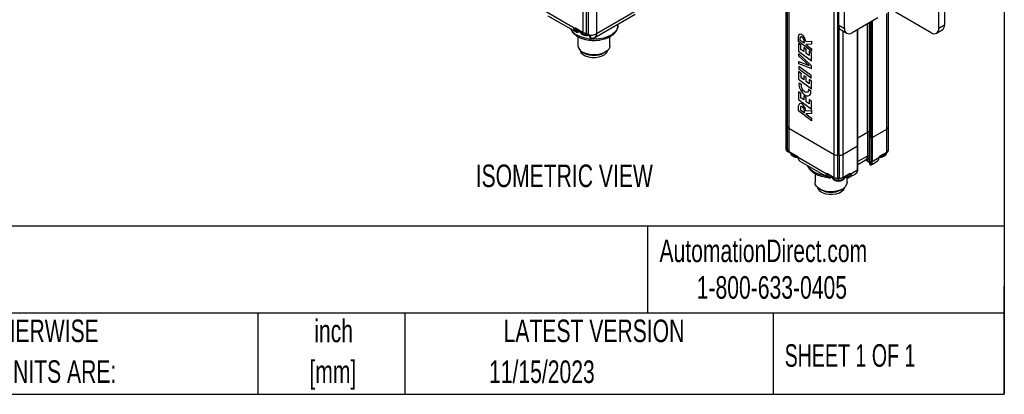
# Model space of a CAD drawing. Header units: inches. Extents: x 0.2 to 10.8, y 0.2 to 8.2.
# Tile 16 of 24: x 7.1 to 10.8, y 0.2 to 1.6. Entities that reach past the tile are written whole.
import ezdxf

# ---------------------------------------------------------------- set-up
doc = ezdxf.new("R2010")
doc.units = ezdxf.units.IN
doc.header["$MEASUREMENT"] = 0
doc.layers.add('TEXT', color=140, linetype='Continuous', lineweight=25)
doc.styles.add('SLDTEXTSTYLE0', font='TXT', dxfattribs={"width": 0.7})
doc.styles.add('SLDTEXTSTYLE1', font='TXT', dxfattribs={"width": 0.65})

msp = doc.modelspace()

# ---------------------------------------------------------------- linework, layer by layer
for p, q in [((9.9433, 7.4974), (9.9433, 1.2487)), ((9.9451, 1.2429), (9.9451, 7.4915)), ((9.9476, 7.4876), (9.9476, 1.239)), ((9.9545, 7.4814), (9.9545, 1.2328)), ((10.1215, 1.1363), (10.1215, 7.3849)), ((10.1355, 1.133), (10.1355, 7.3816)), ((10.1388, 1.614), (10.1388, 1.8712)), ((10.1596, 1.6019), (10.1596, 1.8591)), ((10.5076, 1.6019), (10.5076, 1.8591)), ((10.5285, 1.8712), (10.5285, 1.614)), ((9.1609, 1.6028), (9.0571, 1.6627)), ((9.0639, 1.6488), (9.1662, 1.5897)), ((9.1948, 1.5864), (9.1948, 1.6716)), ((9.2056, 1.6677), (9.2056, 1.5825)), ((9.2124, 1.6662), (9.2124, 1.5807)), ((9.2372, 1.5683), (9.386, 1.6542)), ((9.2434, 1.6702), (9.2434, 1.5818)), ((9.3922, 1.6677), (9.2434, 1.5818)), ((10.2826, 1.6408), (10.1875, 1.5858)), ((10.3164, 1.2301), (10.3164, 1.6564)), ((10.3222, 1.2381), (10.3222, 1.6624)), ((10.4798, 1.5858), (10.3475, 1.6622)), ((9.1657, 1.6033), (9.1948, 1.5864)), ((9.1659, 1.6002), (9.1673, 1.601)), ((9.1665, 1.6014), (9.1956, 1.5846)), ((9.3228, 1.6127), (9.3228, 1.6177)), ((10.1388, 1.614), (10.1596, 1.6019)), ((10.14, 1.133), (10.14, 1.6051)), ((10.2449, 1.2186), (10.2449, 1.619)), ((10.2505, 1.6222), (10.2505, 1.2186)), ((10.2507, 1.6224), (10.2507, 1.2033)), ((10.2519, 1.623), (10.2519, 1.2017)), ((10.2568, 1.6258), (10.2568, 1.1989)), ((10.2623, 1.6291), (10.2623, 1.1989)), ((10.5285, 1.614), (10.5076, 1.6019)), ((9.1662, 1.5897), (9.1658, 1.59)), ((9.1752, 1.5713), (9.1752, 1.5379)), ((9.2056, 1.5825), (9.2098, 1.5816)), ((9.2061, 1.5808), (9.2104, 1.5799)), ((9.2103, 1.5799), (9.2121, 1.5793)), ((9.2335, 1.5665), (9.2336, 1.5665)), ((9.2371, 1.5684), (9.2356, 1.5675)), ((9.2933, 1.5379), (9.2933, 1.5713)), ((9.9895, 1.5532), (9.9895, 1.5723)), ((9.9938, 1.5805), (9.9929, 1.58)), ((9.9962, 1.5671), (9.9971, 1.5676)), ((9.9962, 1.5576), (9.9962, 1.5671)), ((10.002, 1.5797), (10.0011, 1.5792)), ((10.1469, 1.5959), (10.1678, 1.5839)), ((10.154, 1.5919), (10.154, 1.1363)), ((10.208, 1.1675), (10.208, 1.5977)), ((10.2092, 1.1691), (10.2092, 1.5984)), ((10.4995, 1.5839), (10.5203, 1.5959)), ((10.0375, 1.5172), (9.9895, 1.5532)), ((9.9899, 1.546), (9.9908, 1.5465)), ((9.9899, 1.546), (9.9899, 1.5178)), ((9.9988, 1.5394), (9.9899, 1.546)), ((9.9962, 1.5576), (9.9971, 1.5581)), ((10.0109, 1.5466), (9.9962, 1.5576)), ((9.9997, 1.5399), (9.9988, 1.5394)), ((9.9988, 1.5236), (9.9988, 1.5394)), ((10.0089, 1.5307), (10.0097, 1.5312)), ((10.0089, 1.5307), (10.0089, 1.5161)), ((10.0177, 1.5241), (10.0089, 1.5307)), ((10.0109, 1.5539), (10.0109, 1.5466)), ((10.0375, 1.5439), (10.0163, 1.5425)), ((10.0163, 1.5425), (10.0375, 1.5266)), ((10.0164, 1.5532), (10.0375, 1.5546)), ((10.0173, 1.5537), (10.0164, 1.5532)), ((10.0384, 1.5551), (10.0375, 1.5546)), ((10.0375, 1.5546), (10.0375, 1.5439)), ((10.0384, 1.5444), (10.0375, 1.5439)), ((9.1925, 1.5138), (9.1973, 1.511)), ((9.2711, 1.511), (9.276, 1.5138)), ((9.9899, 1.5178), (10.0376, 1.4824)), ((9.9914, 1.508), (9.9923, 1.5085)), ((9.9916, 1.4989), (9.9914, 1.508)), ((9.9914, 1.508), (10.0369, 1.4651)), ((10.0289, 1.4644), (9.9916, 1.4989)), ((9.9988, 1.5236), (9.9997, 1.5241)), ((10.0089, 1.5161), (9.9988, 1.5236)), ((10.0177, 1.5241), (10.0186, 1.5246)), ((10.0177, 1.5095), (10.0177, 1.5241)), ((10.0177, 1.5095), (10.0186, 1.51)), ((10.0287, 1.5014), (10.0177, 1.5095)), ((10.0287, 1.5172), (10.0296, 1.5177)), ((10.0287, 1.5172), (10.0287, 1.5014)), ((10.0376, 1.5106), (10.0287, 1.5172)), ((10.0384, 1.5272), (10.0375, 1.5266)), ((10.0375, 1.5266), (10.0375, 1.5172)), ((10.0375, 1.5172), (10.0384, 1.5177)), ((10.0376, 1.5106), (10.0384, 1.5111)), ((10.0376, 1.4824), (10.0376, 1.5106)), ((9.9905, 1.4605), (9.9914, 1.461)), ((10.0369, 1.4274), (9.9905, 1.4605)), ((9.9905, 1.4605), (9.9905, 1.4522)), ((9.9914, 1.4789), (9.9923, 1.4794)), ((9.9914, 1.4707), (9.9914, 1.4789)), ((9.9914, 1.4789), (10.0289, 1.4644)), ((10.0369, 1.4535), (9.9914, 1.4707)), ((10.0369, 1.4651), (10.0378, 1.4656)), ((10.0369, 1.4651), (10.0369, 1.4535)), ((10.0376, 1.4824), (10.0384, 1.4829)), ((9.9902, 1.4421), (9.9908, 1.4424)), ((9.9902, 1.4421), (9.9902, 1.4139)), ((9.9991, 1.4355), (9.9902, 1.4421)), ((9.9905, 1.4522), (10.0369, 1.4191)), ((9.9997, 1.4358), (9.9991, 1.4355)), ((9.9991, 1.4197), (9.9991, 1.4355)), ((9.9991, 1.4197), (9.9997, 1.42)), ((10.0092, 1.4122), (9.9991, 1.4197)), ((10.0092, 1.4268), (10.0097, 1.4271)), ((10.0092, 1.4268), (10.0092, 1.4122)), ((10.018, 1.4202), (10.0092, 1.4268)), ((10.018, 1.4202), (10.0186, 1.4206)), ((10.018, 1.4056), (10.018, 1.4202)), ((10.0369, 1.4535), (10.0378, 1.454)), ((10.0378, 1.4279), (10.0369, 1.4274)), ((10.0369, 1.4191), (10.0369, 1.4274)), ((10.0369, 1.4191), (10.0378, 1.4196)), ((9.9902, 1.4139), (10.0379, 1.3785)), ((9.9918, 1.4), (9.9927, 1.4005)), ((10.0007, 1.3928), (9.9918, 1.4)), ((10.0007, 1.3928), (10.0016, 1.3933)), ((10.018, 1.4056), (10.0186, 1.406)), ((10.029, 1.3975), (10.018, 1.4056)), ((10.029, 1.4133), (10.0296, 1.4136)), ((10.029, 1.4133), (10.029, 1.3975)), ((10.0379, 1.4067), (10.029, 1.4133)), ((10.0379, 1.4067), (10.0384, 1.4071)), ((10.0379, 1.3785), (10.0379, 1.4067)), ((9.9899, 1.3674), (9.9908, 1.3679)), ((9.9899, 1.3674), (9.9899, 1.3392)), ((9.9988, 1.3608), (9.9899, 1.3674)), ((9.9997, 1.3613), (9.9988, 1.3608)), ((9.9988, 1.345), (9.9988, 1.3608)), ((10.0089, 1.3521), (10.0097, 1.3526)), ((10.0089, 1.3521), (10.0089, 1.3375)), ((10.0177, 1.3455), (10.0089, 1.3521)), ((10.0177, 1.3455), (10.0186, 1.346)), ((10.0275, 1.377), (10.0266, 1.3765)), ((10.0358, 1.3699), (10.0266, 1.3765)), ((10.0293, 1.354), (10.0302, 1.3545)), ((10.0358, 1.3699), (10.0367, 1.3704)), ((10.0379, 1.3785), (10.0384, 1.3789)), ((9.9899, 1.3392), (10.0376, 1.3038)), ((9.9902, 1.2967), (9.9902, 1.3158)), ((9.9945, 1.324), (9.9936, 1.3234)), ((9.9969, 1.3105), (9.9978, 1.3111)), ((9.9969, 1.3105), (9.9969, 1.3011)), ((9.9988, 1.345), (9.9997, 1.3455)), ((10.0089, 1.3375), (9.9988, 1.345)), ((10.0027, 1.3232), (10.0018, 1.3226)), ((10.0177, 1.331), (10.0177, 1.3455)), ((10.0177, 1.331), (10.0186, 1.3315)), ((10.0287, 1.3228), (10.0177, 1.331)), ((10.0287, 1.3386), (10.0296, 1.3391)), ((10.0287, 1.3386), (10.0287, 1.3228)), ((10.0376, 1.332), (10.0287, 1.3386)), ((10.0376, 1.332), (10.0384, 1.3325)), ((10.0376, 1.3038), (10.0376, 1.332)), ((10.0382, 1.2607), (9.9902, 1.2967)), ((9.9969, 1.3011), (9.9978, 1.3016)), ((9.9969, 1.3011), (10.0116, 1.29)), ((10.0116, 1.29), (10.0116, 1.2974)), ((10.017, 1.2967), (10.0382, 1.298)), ((10.0179, 1.2972), (10.017, 1.2967)), ((10.0382, 1.2874), (10.017, 1.286)), ((10.017, 1.286), (10.0382, 1.2701)), ((10.0376, 1.3038), (10.0384, 1.3043)), ((10.0391, 1.2986), (10.0382, 1.298)), ((10.0382, 1.298), (10.0382, 1.2874)), ((10.0391, 1.2879), (10.0382, 1.2874)), ((9.9433, 1.2487), (9.9433, 1.1603)), ((9.9476, 1.239), (9.9451, 1.2429)), ((9.9451, 1.1574), (9.9451, 1.2429)), ((9.9476, 1.239), (9.9476, 1.1538)), ((10.0391, 1.2706), (10.0382, 1.2701)), ((10.0382, 1.2701), (10.0382, 1.2607)), ((10.0391, 1.2612), (10.0382, 1.2607)), ((10.3222, 1.1529), (10.3222, 1.2381)), ((9.9545, 1.2328), (10.1215, 1.1363)), ((9.9545, 1.2328), (9.9545, 1.1476)), ((10.2092, 1.1979), (10.2449, 1.2186)), ((10.2449, 1.2186), (10.2449, 1.1301)), ((10.2505, 1.2186), (10.2507, 1.2184)), ((10.2505, 1.2186), (10.2505, 1.1301)), ((10.2507, 1.2033), (10.2507, 1.1068)), ((10.2519, 1.2017), (10.2568, 1.1989)), ((10.2519, 1.1052), (10.2519, 1.2017)), ((10.2623, 1.1989), (10.3164, 1.2301)), ((10.3164, 1.1449), (10.3164, 1.2301)), ((10.154, 1.1363), (10.208, 1.1675)), ((10.208, 1.0791), (10.208, 1.1675)), ((10.2092, 1.0807), (10.2092, 1.1691)), ((10.2568, 1.1989), (10.2568, 1.1105)), ((10.2623, 1.1989), (10.2623, 1.1105)), ((9.9437, 1.1578), (9.9435, 1.1603)), ((9.9436, 1.1567), (9.944, 1.1545)), ((9.9461, 1.1562), (9.9476, 1.1538)), ((9.9464, 1.1549), (9.948, 1.1525)), ((9.9541, 1.1467), (9.9554, 1.1458)), ((9.9545, 1.1476), (9.9836, 1.1307)), ((9.9553, 1.1458), (9.9844, 1.1289)), ((10.1215, 1.0511), (10.1215, 1.1363)), ((10.14, 1.133), (10.1355, 1.133)), ((10.1355, 1.0478), (10.1355, 1.133)), ((10.14, 1.133), (10.14, 1.0478)), ((10.154, 1.1363), (10.154, 1.0511)), ((10.2449, 1.1301), (10.2092, 1.1095)), ((10.2911, 1.1289), (10.3156, 1.1431)), ((10.2919, 1.1307), (10.3164, 1.1449)), ((10.0922, 1.0648), (9.9884, 1.1248)), ((9.9953, 1.1108), (10.0976, 1.0517)), ((10.2092, 1.0995), (10.2388, 1.1166)), ((10.2421, 1.1141), (10.2362, 1.1151)), ((10.2404, 1.1144), (10.2422, 1.1136)), ((10.2507, 1.1091), (10.2421, 1.1141)), ((10.2429, 1.1123), (10.2507, 1.1078)), ((10.2554, 1.1032), (10.2519, 1.1052)), ((10.258, 1.098), (10.265, 1.102)), ((10.2581, 1.098), (10.258, 1.098)), ((10.2581, 1.098), (10.2651, 1.1021)), ((10.2623, 1.1105), (10.2871, 1.1248)), ((10.2651, 1.1021), (10.265, 1.102)), ((10.2666, 1.1029), (10.2802, 1.1108)), ((10.0509, 1.0655), (10.0509, 1.0321)), ((10.097, 1.0653), (10.1215, 1.0511)), ((10.0973, 1.0622), (10.0987, 1.063)), ((10.0974, 1.0634), (10.0976, 1.0636)), ((10.0979, 1.0635), (10.1224, 1.0493)), ((10.1531, 1.0493), (10.1776, 1.0635)), ((10.154, 1.0511), (10.1785, 1.0653)), ((10.1768, 1.063), (10.1782, 1.0622)), ((10.1779, 1.0517), (10.1915, 1.0596)), ((10.1833, 1.0648), (10.208, 1.0791)), ((10.194, 1.061), (10.201, 1.0651)), ((10.1941, 1.0611), (10.201, 1.0651)), ((10.201, 1.0651), (10.201, 1.0651)), ((10.0976, 1.0517), (10.0972, 1.052)), ((10.1099, 1.0515), (10.114, 1.0518)), ((10.14, 1.0478), (10.1355, 1.0478)), ((10.1355, 1.0461), (10.1355, 1.0478)), ((10.1355, 1.0461), (10.14, 1.0461)), ((10.14, 1.0461), (10.14, 1.0478)), ((10.169, 1.0321), (10.169, 1.0502)), ((10.1779, 1.0517), (10.1774, 1.0515)), ((10.0681, 1.008), (10.073, 1.0052)), ((10.1468, 1.0052), (10.1517, 1.008)), ((10.161, 1.014), (10.1613, 1.0153))]:
    msp.add_line(p, q)
at = {"flags": 128}
for points in [[(9.3228, 1.6127), (9.3221, 1.6062), (9.3181, 1.5961), (9.3106, 1.5867), (9.3, 1.5784), (9.2867, 1.5715), (9.2712, 1.5662), (9.2543, 1.5629), (9.2365, 1.5616), (9.2186, 1.5623), (9.2014, 1.5652), (9.1855, 1.57), (9.1716, 1.5765)], [(9.1818, 1.5926), (9.1837, 1.5879), (9.189, 1.5833)], [(9.2933, 1.5379), (9.293, 1.5347), (9.2898, 1.5264), (9.2831, 1.5188), (9.2733, 1.5124), (9.261, 1.5076), (9.2471, 1.5047), (9.2324, 1.5039), (9.2178, 1.5052), (9.2042, 1.5086), (9.1925, 1.5138)], [(9.1828, 1.5211), (9.1829, 1.5209), (9.1862, 1.5133), (9.1927, 1.5065), (9.2021, 1.5009), (9.2136, 1.4969), (9.2266, 1.4948), (9.2401, 1.4946), (9.2532, 1.4965), (9.265, 1.5003), (9.2747, 1.5057), (9.2816, 1.5124), (9.2853, 1.5199), (9.2856, 1.5211)], [(9.9918, 1.4), (9.9913, 1.3915), (9.9934, 1.3818), (9.9978, 1.3721), (10.0041, 1.3634), (10.0115, 1.3569), (10.0191, 1.3532), (10.026, 1.3528), (10.0315, 1.3557), (10.0349, 1.3616), (10.0358, 1.3699)], [(10.0266, 1.3765), (10.026, 1.3704), (10.0232, 1.3665), (10.0185, 1.3655), (10.013, 1.3675), (10.0076, 1.3724), (10.0032, 1.379), (10.0008, 1.3863), (10.0007, 1.3928)], [(10.088, 1.0573), (10.0855, 1.0577), (10.0689, 1.0615), (10.0539, 1.0672), (10.0413, 1.0745), (10.0314, 1.0832), (10.0247, 1.0928), (10.0241, 1.0942)], [(10.2388, 1.1166), (10.2388, 1.1166), (10.2392, 1.1169)], [(10.169, 1.0321), (10.1675, 1.0247), (10.1625, 1.0166), (10.1542, 1.0095), (10.1431, 1.0039), (10.1299, 1), (10.1155, 0.9982), (10.1007, 0.9984), (10.0865, 1.0008), (10.0737, 1.0052), (10.0632, 1.0112), (10.0557, 1.0186), (10.0516, 1.0268), (10.0509, 1.0321)], [(10.1132, 1.0546), (10.115, 1.0499), (10.1203, 1.0453), (10.1283, 1.0422), (10.1377, 1.0412), (10.1472, 1.0422), (10.1551, 1.0453), (10.1605, 1.0499), (10.1623, 1.0546)], [(10.0585, 1.0153), (10.0586, 1.015), (10.0618, 1.0075), (10.0684, 1.0007), (10.0777, 0.9951), (10.0893, 0.9911), (10.1023, 0.9889), (10.1158, 0.9888), (10.1289, 0.9907), (10.1407, 0.9945), (10.1504, 0.9999), (10.1573, 1.0065), (10.161, 1.014)]]:
    msp.add_lwpolyline(points, dxfattribs=at)
for centre, radius, start, end in [((9.1676, 1.603), 0.00189, 172.7442, 235.9436), ((10.158, 1.6118), 0.0194, 173.7012, 234.9867), ((10.1766, 1.5992), 0.0172, 170.786, 309.2033), ((10.4907, 1.5992), 0.0172, 230.7967, 9.214), ((10.5098, 1.6116), 0.0189, 304.0564, 7.2558), ((9.1957, 1.6235), 0.0528, 206.3931, 242.8469), ((9.1734, 1.6007), 0.0131, 184.2421, 234.4332), ((9.2064, 1.6172), 0.0381, 242.8454, 278.6449), ((9.2127, 1.6186), 0.0368, 240.8332, 258.7826), ((9.1967, 1.5862), 0.00194, 173.7013, 234.9867), ((9.2073, 1.5821), 0.0018, 167.2974, 227.4334), ((9.2225, 1.6276), 0.0508, 265.0125, 277.2384), ((9.2245, 1.6162), 0.0392, 276.4012, 298.7459), ((9.9966, 1.5736), 0.00718, 50.9948, 190.4042), ((9.9989, 1.5676), 0.00267, 72.514, 190.9938), ((9.995, 1.5571), 0.0139, 34.9411, 70.4157), ((9.9815, 1.5502), 0.035, 4.9786, 55.9382), ((9.993, 1.5531), 0.018, 2.7498, 41.7415), ((9.2035, 1.54), 0.0284, 184.2066, 247.1136), ((9.2342, 1.581), 0.0791, 242.2166, 297.7834), ((9.9972, 1.3171), 0.00718, 50.9948, 190.4042), ((9.9995, 1.3111), 0.00267, 72.514, 190.9938), ((9.9957, 1.3006), 0.0139, 34.9411, 70.4157), ((9.9822, 1.2936), 0.035, 4.9786, 55.9382), ((9.9936, 1.2965), 0.018, 2.7498, 41.7415), ((9.9541, 1.2488), 0.0108, 180.5532, 213.4163), ((9.9637, 1.2499), 0.0195, 214.0652, 241.5715), ((10.3123, 1.2391), 0.0099, 294.3747, 354.3052), ((10.2477, 1.2132), 0.00605, 62.6097, 117.3903), ((10.2527, 1.2035), 0.00198, 185.6948, 245.6253), ((10.2072, 1.1693), 0.00198, 294.3747, 354.3052), ((10.2595, 1.2042), 0.00605, 242.6097, 297.3903), ((9.9485, 1.1562), 0.00244, 179.2532, 211.9482), ((9.9637, 1.1647), 0.0195, 214.0652, 241.5715), ((9.95, 1.1538), 0.00244, 179.2532, 211.9482), ((9.9563, 1.1473), 0.00189, 172.7442, 235.9436), ((9.9803, 1.1512), 0.0219, 202.1355, 277.8699), ((9.9855, 1.1305), 0.00189, 172.7365, 236.0218), ((10.1349, 1.1614), 0.0284, 241.9598, 271.1441), ((10.1406, 1.1614), 0.0284, 268.8559, 298.0402), ((10.23, 1.1287), 0.015, 307.9018, 5.4256), ((10.2477, 1.1248), 0.00605, 62.6097, 117.3903), ((10.29, 1.1305), 0.00194, 304.9465, 6.3048), ((10.2952, 1.1512), 0.0219, 262.1301, 337.8645), ((10.3145, 1.1447), 0.00194, 305.0133, 6.2987), ((10.3123, 1.1539), 0.0099, 294.3747, 354.3053), ((10.0023, 1.1217), 0.013, 184.0727, 236.9707), ((10.2527, 1.107), 0.00198, 185.6948, 245.6253), ((10.2595, 1.1158), 0.00605, 242.6097, 297.3903), ((10.2421, 1.11), 0.0202, 336.9586, 1.2561), ((10.2732, 1.1217), 0.013, 303.0293, 355.9273), ((10.1048, 1.0627), 0.0131, 184.2421, 234.4333), ((10.099, 1.065), 0.00194, 173.7013, 234.9867), ((10.1766, 1.065), 0.00189, 304.0563, 7.2557), ((10.1708, 1.0626), 0.013, 303.0293, 355.9273), ((10.1879, 1.0787), 0.0202, 336.9586, 1.2561), ((10.2072, 1.0809), 0.00198, 294.3747, 354.3052), ((10.1349, 1.0762), 0.0284, 241.9597, 271.1442), ((10.1235, 1.0509), 0.00194, 173.7013, 234.9867), ((10.1406, 1.0762), 0.0284, 268.8559, 298.0402), ((10.1521, 1.0509), 0.00189, 304.0564, 7.2558), ((10.1099, 1.0743), 0.0783, 241.9034, 298.102)]:
    msp.add_arc(centre, radius, start, end)
for points, knots in [([(9.1604, 1.5997), (9.1603, 1.5999), (9.1603, 1.6004), (9.1603, 1.6011), (9.1604, 1.6017), (9.1606, 1.6023), (9.1608, 1.6026), (9.1609, 1.6028)], [0, 0, 0, 0, 0.2050479, 0.4058428, 0.6040852, 0.8015418, 1, 1, 1, 1]), ([(9.1609, 1.6028), (9.161, 1.603), (9.1612, 1.6032), (9.1615, 1.6035), (9.1619, 1.6038), (9.1624, 1.6039), (9.1631, 1.604), (9.1642, 1.604), (9.1652, 1.6035), (9.1657, 1.6033)], [0, 0, 0, 0, 0.100742, 0.200056, 0.299052, 0.39885, 0.500544, 0.749527, 1, 1, 1, 1]), ([(9.1609, 1.6028), (9.1611, 1.6025), (9.1615, 1.6021), (9.1624, 1.6015), (9.1629, 1.6013), (9.1639, 1.601), (9.1644, 1.601), (9.1653, 1.6011), (9.1657, 1.6012), (9.1661, 1.6014)], [0, 0, 0, 0, 0.25, 0.25, 0.5, 0.5, 0.75, 0.75, 1, 1, 1, 1]), ([(9.166, 1.6017), (9.166, 1.6017), (9.166, 1.6017), (9.1663, 1.6015), (9.1665, 1.6014)], [0, 0, 0, 0, 0.485585, 1, 1, 1, 1]), ([(9.2342, 1.5574), (9.2398, 1.5576), (9.2477, 1.5578), (9.2589, 1.5594), (9.2682, 1.5613), (9.2786, 1.5644), (9.2886, 1.5685), (9.2979, 1.5736), (9.3063, 1.5797), (9.3133, 1.5868), (9.3187, 1.5949), (9.3221, 1.6034), (9.3225, 1.6094), (9.3226, 1.6121)], [0, 0, 0, 0, 0.1241732, 0.1744617, 0.257136, 0.3416701, 0.4311755, 0.5233903, 0.6177144, 0.7137409, 0.8114503, 0.9115515, 1, 1, 1, 1]), ([(9.1479, 1.6003), (9.1492, 1.5974), (9.1518, 1.5912), (9.1587, 1.5829), (9.1675, 1.5756), (9.1776, 1.5696), (9.1887, 1.5648), (9.1996, 1.5615), (9.21, 1.5593), (9.2212, 1.5578), (9.2293, 1.5575), (9.2342, 1.5574)], [0, 0, 0, 0, 0.114523, 0.239907, 0.363408, 0.482677, 0.595378, 0.708701, 0.792083, 0.875238, 1, 1, 1, 1]), ([(9.1604, 1.5997), (9.1607, 1.5995), (9.1611, 1.5993), (9.1621, 1.5991), (9.1626, 1.5991), (9.1637, 1.5992), (9.1642, 1.5993), (9.1652, 1.5997), (9.1656, 1.5999), (9.1659, 1.6002)], [0, 0, 0, 0, 0.25, 0.25, 0.5, 0.5, 0.75, 0.75, 1, 1, 1, 1]), ([(9.1825, 1.5923), (9.1808, 1.5916), (9.177, 1.5898), (9.1718, 1.5906), (9.1675, 1.594), (9.1664, 1.5981), (9.1659, 1.6002)], [0, 0, 0, 0, 0.200029, 0.472317, 0.744604, 1, 1, 1, 1]), ([(9.1659, 1.5903), (9.1663, 1.5899), (9.1683, 1.5882), (9.173, 1.5877), (9.1783, 1.5886), (9.1816, 1.5904), (9.183, 1.5911)], [0, 0, 0, 0, 0.106611, 0.451828, 0.767044, 1, 1, 1, 1]), ([(9.1821, 1.5917), (9.1823, 1.5906), (9.1826, 1.5879), (9.1855, 1.5833), (9.1906, 1.5792), (9.1972, 1.5767), (9.2037, 1.5757), (9.2099, 1.5756), (9.2135, 1.5766), (9.2152, 1.5771)], [0, 0, 0, 0, 0.093437, 0.21833, 0.423137, 0.584999, 0.735003, 0.877789, 1, 1, 1, 1]), ([(9.2069, 1.5814), (9.2064, 1.5815), (9.2054, 1.5817), (9.204, 1.5821), (9.2026, 1.5826), (9.2013, 1.5831), (9.2, 1.5836), (9.1987, 1.5842), (9.198, 1.5846), (9.1976, 1.5848)], [0, 0, 0, 0, 0.144264, 0.287124, 0.429136, 0.570864, 0.712876, 0.855736, 1, 1, 1, 1]), ([(9.2098, 1.5816), (9.2101, 1.5815), (9.2107, 1.5814), (9.2115, 1.5811), (9.2121, 1.5808), (9.2124, 1.5807)], [0, 0, 0, 0, 0.33485, 0.667147, 1, 1, 1, 1]), ([(9.2098, 1.5816), (9.2098, 1.5807), (9.21, 1.5801), (9.2105, 1.5797), (9.2108, 1.5799), (9.2112, 1.5805)], [0, 0, 0, 0, 0.5, 0.5, 1, 1, 1, 1]), ([(9.2129, 1.5803), (9.2127, 1.58), (9.2125, 1.5798), (9.2122, 1.5794), (9.2121, 1.5793), (9.212, 1.5793), (9.212, 1.5795), (9.2121, 1.58), (9.2122, 1.5803), (9.2124, 1.5807)], [0, 0, 0, 0, 0.25, 0.25, 0.5, 0.5, 0.75, 0.75, 1, 1, 1, 1]), ([(9.212, 1.5793), (9.2128, 1.5789), (9.2141, 1.5782), (9.2151, 1.5772), (9.2156, 1.5768)], [0, 0, 0, 0, 0.525104, 1, 1, 1, 1]), ([(9.2124, 1.5807), (9.2127, 1.5806), (9.2132, 1.5803), (9.2141, 1.5799), (9.2149, 1.5795), (9.2159, 1.5789), (9.217, 1.5781), (9.2177, 1.5773), (9.2181, 1.577)], [0, 0, 0, 0, 0.135452, 0.269373, 0.402527, 0.535692, 0.774726, 1, 1, 1, 1]), ([(9.2181, 1.577), (9.2178, 1.5769), (9.2173, 1.5766), (9.2166, 1.5765), (9.2159, 1.5765), (9.2157, 1.5767), (9.2156, 1.5768)], [0, 0, 0, 0, 0.223114, 0.468958, 0.731472, 1, 1, 1, 1]), ([(9.2156, 1.5768), (9.2158, 1.5765), (9.2162, 1.576), (9.2163, 1.5756), (9.2164, 1.5754)], [0, 0, 0, 0, 0.530085, 1, 1, 1, 1]), ([(9.2199, 1.5734), (9.2195, 1.5734), (9.2188, 1.5734), (9.2179, 1.5737), (9.2171, 1.5741), (9.2166, 1.5747), (9.2165, 1.5752), (9.2164, 1.5754)], [0, 0, 0, 0, 0.207494, 0.414989, 0.622483, 0.829978, 1, 1, 1, 1]), ([(9.2164, 1.5753), (9.217, 1.5735), (9.218, 1.57), (9.2216, 1.5667), (9.2262, 1.5652), (9.2299, 1.566), (9.2317, 1.5664)], [0, 0, 0, 0, 0.2469263, 0.4967307, 0.7481827, 1, 1, 1, 1]), ([(9.2181, 1.577), (9.2182, 1.5768), (9.2185, 1.5764), (9.2189, 1.5758), (9.2193, 1.575), (9.2197, 1.5742), (9.2198, 1.5737), (9.2199, 1.5734)], [0, 0, 0, 0, 0.175487, 0.345677, 0.515793, 0.758638, 1, 1, 1, 1]), ([(9.2199, 1.5734), (9.22, 1.573), (9.2202, 1.5722), (9.2205, 1.5712), (9.221, 1.5701), (9.2217, 1.5688), (9.2228, 1.5674), (9.2243, 1.5664), (9.2258, 1.5657), (9.2272, 1.5654), (9.2287, 1.5653), (9.23, 1.5655), (9.2316, 1.5658), (9.2326, 1.5661), (9.2332, 1.5664)], [0, 0, 0, 0, 0.056344, 0.115382, 0.177821, 0.244169, 0.362089, 0.499959, 0.581906, 0.674603, 0.750989, 0.840669, 0.903317, 1, 1, 1, 1]), ([(9.2332, 1.5664), (9.2336, 1.5665), (9.2345, 1.5669), (9.2352, 1.5673), (9.2356, 1.5675)], [0, 0, 0, 0, 0.49033, 1, 1, 1, 1]), ([(9.2434, 1.5818), (9.2433, 1.5801), (9.2431, 1.5766), (9.2414, 1.5725), (9.2395, 1.5696), (9.2377, 1.5687), (9.2371, 1.5684)], [0, 0, 0, 0, 0.28321, 0.56642, 0.849631, 1, 1, 1, 1]), ([(9.9437, 1.1603), (9.9435, 1.1586), (9.9434, 1.1567), (9.9439, 1.1549), (9.9439, 1.1547)], [0, 0, 0, 0, 0.899373, 1, 1, 1, 1]), ([(9.9436, 1.1567), (9.9436, 1.1568), (9.9436, 1.1571), (9.9436, 1.1575), (9.9437, 1.1577), (9.9437, 1.1578)], [0, 0, 0, 0, 0.329852, 0.659859, 1, 1, 1, 1]), ([(9.9438, 1.1551), (9.9438, 1.1553), (9.9437, 1.1557), (9.9436, 1.1562), (9.9436, 1.1565), (9.9436, 1.1567)], [0, 0, 0, 0, 0.33401, 0.662971, 1, 1, 1, 1]), ([(9.9437, 1.1578), (9.9437, 1.1578), (9.9438, 1.158), (9.9439, 1.1581), (9.944, 1.1581), (9.9442, 1.1581), (9.9446, 1.1579), (9.9449, 1.1576), (9.9451, 1.1574)], [0, 0, 0, 0, 0.113977, 0.230293, 0.349795, 0.473261, 0.735043, 1, 1, 1, 1]), ([(9.9461, 1.1547), (9.9458, 1.1549), (9.9451, 1.1552), (9.9444, 1.156), (9.9439, 1.1569), (9.9437, 1.1575), (9.9437, 1.1578)], [0, 0, 0, 0, 0.260978, 0.526203, 0.774584, 1, 1, 1, 1]), ([(9.9462, 1.1532), (9.9459, 1.1532), (9.9453, 1.1534), (9.9446, 1.1538), (9.944, 1.1544), (9.9439, 1.1549), (9.9438, 1.1551)], [0, 0, 0, 0, 0.2076858, 0.4717906, 0.7358953, 1, 1, 1, 1]), ([(9.9439, 1.1551), (9.944, 1.1547), (9.9442, 1.1527), (9.9458, 1.1495), (9.9493, 1.1461), (9.9533, 1.1446), (9.9557, 1.1451), (9.9562, 1.1452)], [0, 0, 0, 0, 0.058975, 0.314627, 0.590926, 0.909612, 1, 1, 1, 1]), ([(9.9451, 1.1574), (9.9452, 1.1573), (9.9454, 1.1571), (9.9457, 1.1567), (9.9459, 1.1564), (9.9461, 1.1562)], [0, 0, 0, 0, 0.332943, 0.665237, 1, 1, 1, 1]), ([(9.9464, 1.1551), (9.9463, 1.1551), (9.946, 1.1554), (9.9456, 1.1559), (9.9453, 1.1566), (9.9452, 1.1571), (9.9451, 1.1574)], [0, 0, 0, 0, 0.122658, 0.424405, 0.719072, 1, 1, 1, 1]), ([(9.948, 1.1525), (9.949, 1.151), (9.9506, 1.1488), (9.9532, 1.1472), (9.9541, 1.1467)], [0, 0, 0, 0, 0.656452, 1, 1, 1, 1]), ([(9.9601, 1.1438), (9.9601, 1.1437), (9.9596, 1.1416), (9.9613, 1.1373), (9.9648, 1.1326), (9.9693, 1.1296), (9.9738, 1.1276), (9.9789, 1.1264), (9.9827, 1.1262), (9.9846, 1.1261)], [0, 0, 0, 0, 0.008407, 0.201037, 0.401948, 0.560932, 0.691156, 0.840526, 1, 1, 1, 1]), ([(9.9836, 1.1307), (9.9838, 1.1306), (9.9842, 1.1304), (9.9848, 1.13), (9.9853, 1.1295), (9.9859, 1.1289), (9.9866, 1.128), (9.9876, 1.1266), (9.9881, 1.1254), (9.9884, 1.1248)], [0, 0, 0, 0, 0.100742, 0.200056, 0.299052, 0.39885, 0.500544, 0.749527, 1, 1, 1, 1]), ([(9.9844, 1.1289), (9.9844, 1.1289), (9.9846, 1.1289), (9.985, 1.1286), (9.9856, 1.128), (9.9863, 1.1272), (9.9867, 1.1266), (9.9869, 1.1262)], [0, 0, 0, 0, 0.003548, 0.266105, 0.472301, 0.698276, 1, 1, 1, 1]), ([(10.2421, 1.1141), (10.2424, 1.1142), (10.243, 1.1145), (10.2439, 1.115), (10.2448, 1.1156), (10.2459, 1.1165), (10.2471, 1.1179), (10.2483, 1.1198), (10.2493, 1.1221), (10.25, 1.1246), (10.2504, 1.1273), (10.2505, 1.1292), (10.2505, 1.1301)], [0, 0, 0, 0, 0.061825, 0.1234929, 0.1851828, 0.2470736, 0.3734706, 0.5000441, 0.6264411, 0.7530147, 0.8764635, 1, 1, 1, 1]), ([(10.2871, 1.1248), (10.2872, 1.125), (10.2874, 1.1255), (10.2878, 1.1262), (10.2882, 1.1269), (10.2886, 1.1276), (10.2894, 1.1286), (10.2904, 1.1298), (10.2914, 1.1304), (10.2919, 1.1307)], [0, 0, 0, 0, 0.100742, 0.200056, 0.299052, 0.39885, 0.500544, 0.749527, 1, 1, 1, 1]), ([(10.2886, 1.1262), (10.2889, 1.1267), (10.2893, 1.1274), (10.29, 1.1281), (10.2905, 1.1286), (10.291, 1.1289), (10.2911, 1.1289), (10.2911, 1.1289)], [0, 0, 0, 0, 0.3864015, 0.536445, 0.7682578, 0.9919756, 1, 1, 1, 1]), ([(10.2909, 1.1261), (10.2939, 1.1263), (10.2981, 1.1266), (10.3036, 1.1284), (10.3078, 1.1305), (10.3118, 1.1338), (10.3148, 1.1383), (10.3152, 1.1419), (10.3154, 1.1436)], [0, 0, 0, 0, 0.2487606, 0.3445589, 0.5020603, 0.662342, 0.833151, 1, 1, 1, 1]), ([(10.3155, 1.1431), (10.3158, 1.1433), (10.3173, 1.144), (10.3195, 1.146), (10.3218, 1.1492), (10.322, 1.1517), (10.3221, 1.1529)], [0, 0, 0, 0, 0.058521, 0.369432, 0.700129, 1, 1, 1, 1]), ([(9.9875, 1.125), (9.9877, 1.1245), (9.988, 1.1235), (9.9882, 1.1227), (9.9883, 1.1223)], [0, 0, 0, 0, 0.498163, 1, 1, 1, 1]), ([(9.9884, 1.1248), (9.9881, 1.1247), (9.9876, 1.1247), (9.9876, 1.1249), (9.9876, 1.125)], [0, 0, 0, 0, 0.5667208, 1, 1, 1, 1]), ([(9.9894, 1.1208), (9.9891, 1.121), (9.9885, 1.1214), (9.9883, 1.1221), (9.9883, 1.1224)], [0, 0, 0, 0, 0.536554, 1, 1, 1, 1]), ([(9.9883, 1.1223), (9.9886, 1.1207), (9.9889, 1.1185), (9.99, 1.1168), (9.9904, 1.1163)], [0, 0, 0, 0, 0.7117733, 1, 1, 1, 1]), ([(9.9884, 1.1248), (9.9885, 1.1245), (9.9887, 1.1239), (9.9889, 1.1231), (9.9891, 1.1223), (9.9893, 1.1215), (9.9894, 1.121), (9.9894, 1.1208)], [0, 0, 0, 0, 0.198461, 0.395919, 0.594162, 0.794955, 1, 1, 1, 1]), ([(9.9904, 1.1163), (9.9909, 1.1153), (9.9919, 1.1131), (9.9939, 1.1119), (9.995, 1.1112)], [0, 0, 0, 0, 0.461664, 1, 1, 1, 1]), ([(10.0236, 1.0945), (10.0248, 1.0915), (10.0274, 1.0853), (10.0344, 1.0771), (10.0431, 1.0697), (10.0533, 1.0637), (10.0644, 1.0589), (10.0753, 1.0556), (10.0857, 1.0535), (10.0927, 1.0524), (10.0967, 1.0522), (10.0974, 1.0522)], [0, 0, 0, 0, 0.128272, 0.268711, 0.407039, 0.540628, 0.66686, 0.793789, 0.887182, 0.980321, 1, 1, 1, 1]), ([(10.2554, 1.1032), (10.2553, 1.103), (10.2551, 1.1024), (10.2548, 1.1016), (10.2546, 1.1009), (10.2543, 1.1001), (10.2541, 1.0995), (10.2538, 1.0989), (10.2537, 1.0986), (10.2536, 1.0985)], [0, 0, 0, 0, 0.112962, 0.236042, 0.369098, 0.512139, 0.665028, 0.82762, 1, 1, 1, 1]), ([(10.2607, 1.1021), (10.2604, 1.1019), (10.26, 1.1018), (10.259, 1.1016), (10.2585, 1.1017), (10.2575, 1.1019), (10.257, 1.1021), (10.2561, 1.1026), (10.2557, 1.1029), (10.2554, 1.1032)], [0, 0, 0, 0, 0.25, 0.25, 0.5, 0.5, 0.75, 0.75, 1, 1, 1, 1]), ([(10.2607, 1.1021), (10.2606, 1.1019), (10.2604, 1.1014), (10.2601, 1.1007), (10.2597, 1.1001), (10.2594, 1.0996), (10.2591, 1.0991), (10.2588, 1.0987), (10.2584, 1.0983), (10.2582, 1.0981), (10.2581, 1.098)], [0, 0, 0, 0, 0.115136, 0.232607, 0.352675, 0.475585, 0.601568, 0.730836, 0.863586, 1, 1, 1, 1]), ([(10.2637, 1.1019), (10.2639, 1.1021), (10.2642, 1.1024), (10.2645, 1.1027), (10.2645, 1.1028), (10.2645, 1.1029)], [0, 0, 0, 0, 0.306436, 0.625194, 1, 1, 1, 1]), ([(10.2648, 1.103), (10.2649, 1.103), (10.2652, 1.1029), (10.2654, 1.1029), (10.2656, 1.103)], [0, 0, 0, 0, 0.404861, 1, 1, 1, 1]), ([(10.2651, 1.1021), (10.2652, 1.1022), (10.2655, 1.1023), (10.2659, 1.1025), (10.2662, 1.1027), (10.2666, 1.103), (10.267, 1.1032), (10.2671, 1.1033), (10.2671, 1.1033)], [0, 0, 0, 0, 0.108888, 0.218973, 0.332224, 0.450455, 0.712106, 1, 1, 1, 1]), ([(10.2799, 1.1109), (10.2804, 1.1111), (10.2827, 1.112), (10.2853, 1.1157), (10.287, 1.1196), (10.2871, 1.122), (10.2871, 1.1223)], [0, 0, 0, 0, 0.10684, 0.542147, 0.939623, 1, 1, 1, 1]), ([(10.2861, 1.1208), (10.2861, 1.121), (10.2862, 1.1215), (10.2864, 1.1223), (10.2866, 1.1231), (10.2868, 1.1239), (10.287, 1.1245), (10.2871, 1.1248)], [0, 0, 0, 0, 0.205048, 0.405843, 0.604085, 0.801542, 1, 1, 1, 1]), ([(10.2861, 1.1208), (10.2864, 1.121), (10.287, 1.1214), (10.2872, 1.1221), (10.2872, 1.1224)], [0, 0, 0, 0, 0.5347167, 1, 1, 1, 1]), ([(10.2871, 1.1248), (10.2874, 1.1247), (10.2879, 1.1247), (10.2879, 1.1249), (10.2879, 1.125)], [0, 0, 0, 0, 0.563058, 1, 1, 1, 1]), ([(10.2872, 1.1224), (10.2873, 1.1227), (10.2875, 1.1235), (10.2878, 1.1245), (10.288, 1.125)], [0, 0, 0, 0, 0.501868, 1, 1, 1, 1]), ([(10.0917, 1.0617), (10.0917, 1.0619), (10.0916, 1.0624), (10.0917, 1.0631), (10.0918, 1.0637), (10.0919, 1.0643), (10.0921, 1.0647), (10.0922, 1.0648)], [0, 0, 0, 0, 0.2050479, 0.4058428, 0.6040852, 0.8015418, 1, 1, 1, 1]), ([(10.0973, 1.0622), (10.0969, 1.0619), (10.0965, 1.0617), (10.0956, 1.0613), (10.095, 1.0612), (10.0939, 1.0611), (10.0934, 1.0612), (10.0925, 1.0613), (10.092, 1.0615), (10.0917, 1.0617)], [0, 0, 0, 0, 0.25, 0.25, 0.5, 0.5, 0.75, 0.75, 1, 1, 1, 1]), ([(10.0922, 1.0648), (10.0923, 1.065), (10.0925, 1.0652), (10.0929, 1.0655), (10.0933, 1.0658), (10.0938, 1.0659), (10.0945, 1.0661), (10.0956, 1.066), (10.0965, 1.0655), (10.097, 1.0653)], [0, 0, 0, 0, 0.1007419, 0.2000561, 0.2990521, 0.3988501, 0.5005437, 0.7495267, 1, 1, 1, 1]), ([(10.0922, 1.0648), (10.0925, 1.0645), (10.0929, 1.0641), (10.0937, 1.0635), (10.0942, 1.0633), (10.0952, 1.063), (10.0958, 1.063), (10.0967, 1.0631), (10.0971, 1.0632), (10.0974, 1.0634)], [0, 0, 0, 0, 0.25, 0.25, 0.5, 0.5, 0.75, 0.75, 1, 1, 1, 1]), ([(10.0973, 1.0637), (10.0973, 1.0637), (10.0974, 1.0637), (10.0977, 1.0635), (10.0979, 1.0635)], [0, 0, 0, 0, 0.484887, 1, 1, 1, 1]), ([(10.1138, 1.0543), (10.1122, 1.0536), (10.1084, 1.0519), (10.1031, 1.0526), (10.0989, 1.056), (10.0978, 1.0601), (10.0973, 1.0622)], [0, 0, 0, 0, 0.200029, 0.472317, 0.744604, 1, 1, 1, 1]), ([(10.1132, 1.0554), (10.1132, 1.0553), (10.1128, 1.0532), (10.1144, 1.0489), (10.1179, 1.0442), (10.1224, 1.0412), (10.127, 1.0393), (10.132, 1.038), (10.1358, 1.0378), (10.1377, 1.0377)], [0, 0, 0, 0, 0.0084066, 0.2010373, 0.401948, 0.560932, 0.6911559, 0.8405256, 1, 1, 1, 1]), ([(10.1377, 1.0377), (10.1408, 1.0379), (10.145, 1.0382), (10.1505, 1.04), (10.1547, 1.0421), (10.1587, 1.0454), (10.1617, 1.0499), (10.1621, 1.0535), (10.1623, 1.0552)], [0, 0, 0, 0, 0.248761, 0.344559, 0.50206, 0.662342, 0.833151, 1, 1, 1, 1]), ([(10.1782, 1.0622), (10.1777, 1.0601), (10.1766, 1.056), (10.1724, 1.0526), (10.1671, 1.0519), (10.1633, 1.0536), (10.1617, 1.0543)], [0, 0, 0, 0, 0.255396, 0.527683, 0.799971, 1, 1, 1, 1]), ([(10.1776, 1.0635), (10.1778, 1.0635), (10.1781, 1.0637), (10.1782, 1.0637), (10.1782, 1.0637), (10.1782, 1.0637)], [0, 0, 0, 0, 0.438718, 0.900693, 1, 1, 1, 1]), ([(10.1833, 1.0648), (10.1826, 1.064), (10.1817, 1.0634), (10.1798, 1.0629), (10.1788, 1.063), (10.1781, 1.0634)], [0, 0, 0, 0, 0.5, 0.5, 1, 1, 1, 1]), ([(10.1838, 1.0617), (10.1835, 1.0615), (10.183, 1.0613), (10.1821, 1.0612), (10.1815, 1.0611), (10.1805, 1.0612), (10.1799, 1.0613), (10.179, 1.0617), (10.1786, 1.0619), (10.1782, 1.0622)], [0, 0, 0, 0, 0.25, 0.25, 0.5, 0.5, 0.75, 0.75, 1, 1, 1, 1]), ([(10.1785, 1.0653), (10.1787, 1.0654), (10.179, 1.0656), (10.1796, 1.0658), (10.1802, 1.066), (10.1807, 1.066), (10.1815, 1.066), (10.1825, 1.0658), (10.183, 1.0651), (10.1833, 1.0648)], [0, 0, 0, 0, 0.100742, 0.200056, 0.299052, 0.39885, 0.500544, 0.749527, 1, 1, 1, 1]), ([(10.1833, 1.0648), (10.1834, 1.0647), (10.1836, 1.0643), (10.1837, 1.0637), (10.1838, 1.0631), (10.1839, 1.0624), (10.1838, 1.0619), (10.1838, 1.0617)], [0, 0, 0, 0, 0.1984612, 0.3959192, 0.5941617, 0.7949551, 1, 1, 1, 1]), ([(10.1915, 1.0596), (10.1917, 1.0597), (10.1922, 1.06), (10.1931, 1.0605), (10.1937, 1.0609), (10.1941, 1.0611)], [0, 0, 0, 0, 0.150076, 0.586877, 1, 1, 1, 1]), ([(10.201, 1.0651), (10.2014, 1.0654), (10.2021, 1.0658), (10.2031, 1.0666), (10.204, 1.0674), (10.2048, 1.0683), (10.2055, 1.0691), (10.206, 1.0699), (10.2063, 1.0705), (10.2064, 1.0708)], [0, 0, 0, 0, 0.155592, 0.306433, 0.452801, 0.594997, 0.733353, 0.868225, 1, 1, 1, 1]), ([(10.2015, 1.0657), (10.2028, 1.0667), (10.2055, 1.0686), (10.2069, 1.071), (10.2076, 1.0723)], [0, 0, 0, 0, 0.494209, 1, 1, 1, 1]), ([(10.2064, 1.0708), (10.2068, 1.071), (10.2073, 1.0714), (10.2075, 1.072), (10.2075, 1.0723)], [0, 0, 0, 0, 0.624069, 1, 1, 1, 1]), ([(10.2076, 1.0722), (10.2081, 1.0735), (10.209, 1.0761), (10.2091, 1.0792), (10.2092, 1.0808)], [0, 0, 0, 0, 0.501778, 1, 1, 1, 1]), ([(10.0972, 1.0523), (10.0977, 1.0519), (10.0997, 1.0502), (10.1044, 1.0498), (10.1097, 1.0506), (10.1129, 1.0524), (10.1143, 1.0531)], [0, 0, 0, 0, 0.10661, 0.451828, 0.767044, 1, 1, 1, 1]), ([(10.1355, 1.0468), (10.135, 1.0468), (10.1342, 1.0469), (10.133, 1.0469), (10.1318, 1.0471), (10.1306, 1.0473), (10.1292, 1.0476), (10.1276, 1.048), (10.1258, 1.0487), (10.1248, 1.0492), (10.1243, 1.0495)], [0, 0, 0, 0, 0.100578, 0.200254, 0.299651, 0.399396, 0.500109, 0.667129, 0.832791, 1, 1, 1, 1]), ([(10.1512, 1.0495), (10.1509, 1.0493), (10.1503, 1.049), (10.1493, 1.0486), (10.1483, 1.0482), (10.1472, 1.0478), (10.1458, 1.0475), (10.1441, 1.0471), (10.1421, 1.0469), (10.1407, 1.0469), (10.14, 1.0468)], [0, 0, 0, 0, 0.100578, 0.200254, 0.299651, 0.399396, 0.500109, 0.667129, 0.832791, 1, 1, 1, 1]), ([(10.1614, 1.053), (10.1623, 1.0525), (10.1648, 1.0511), (10.169, 1.05), (10.1736, 1.0498), (10.1761, 1.0511), (10.1772, 1.0517)], [0, 0, 0, 0, 0.16126, 0.462057, 0.777155, 1, 1, 1, 1])]:
    msp.add_open_spline(points, degree=3, knots=knots)
for points in [[(9.1659, 1.6002), (9.1657, 1.6006), (9.1658, 1.6011), (9.1661, 1.6014)], [(10.2429, 1.1123), (10.2424, 1.1126), (10.2421, 1.1133), (10.2421, 1.1141)], [(10.2519, 1.1052), (10.2519, 1.1025), (10.2525, 1.1002), (10.2536, 1.0985)], [(10.2536, 1.0985), (10.2542, 1.098), (10.255, 1.0976), (10.2558, 1.0975)], [(10.2554, 1.1032), (10.2563, 1.1052), (10.2568, 1.1077), (10.2568, 1.1105)], [(10.2558, 1.0975), (10.2567, 1.0975), (10.2575, 1.0977), (10.2581, 1.098)], [(10.0974, 1.0634), (10.0972, 1.0631), (10.0971, 1.0626), (10.0973, 1.0622)], [(10.1782, 1.0622), (10.1784, 1.0626), (10.1783, 1.0631), (10.1781, 1.0634)]]:
    msp.add_open_spline(points, degree=3)
at = {"layer": 'TEXT'}
for p, q in [((10.75, 8.25), (10.75, 0.25)), ((10.75, 0.8711), (0.25, 0.8711)), ((9.4321, 0.8711), (9.4321, 0.55)), ((10.75, 0.25), (10.75, 0.65)), ((10.75, 0.55), (0.25, 0.55)), ((7.9931, 0.55), (7.9931, 0.25)), ((8.5359, 0.55), (8.5359, 0.25)), ((9.8956, 0.55), (9.8956, 0.25)), ((0.25, 0.25), (10.75, 0.25))]:
    msp.add_line(p, q, dxfattribs=at)

# ---------------------------------------------------------------- texts
for s, insert, char_height, attachment_point, style in [('ISOMETRIC VIEW', (8.7973, 1.0989), 0.083333, 1, 'SLDTEXTSTYLE0'), ('AutomationDirect.com', (9.4762, 0.8219), 0.083333, 1, 'SLDTEXTSTYLE0'), ('1-800-633-0405', (9.6138, 0.6865), 0.083333, 1, 'SLDTEXTSTYLE0'), ('UNLESS OTHERWISE', (6.5987, 0.5261), 0.083333, 1, 'SLDTEXTSTYLE0'), ('inch', (8.2726, 0.5258), 0.08333, 2, 'SLDTEXTSTYLE0'), ('LATEST VERSION', (9.2343, 0.5261), 0.083333, 2, 'SLDTEXTSTYLE0'), ('SHEET 1 OF 1', (9.9386, 0.4351), 0.083333, 1, 'SLDTEXTSTYLE1'), ('SPECIFIED UNITS ARE:', (6.5987, 0.3757), 0.083333, 1, 'SLDTEXTSTYLE0'), ('[mm]', (8.2698, 0.3753), 0.08333, 2, 'SLDTEXTSTYLE0'), ('11/15/2023', (9.0419, 0.3751), 0.08333, 2, 'SLDTEXTSTYLE0')]:
    msp.add_mtext(s, dxfattribs=dict(at, insert=insert, char_height=char_height, attachment_point=attachment_point, style=style))

doc.saveas('drawing.dxf')
